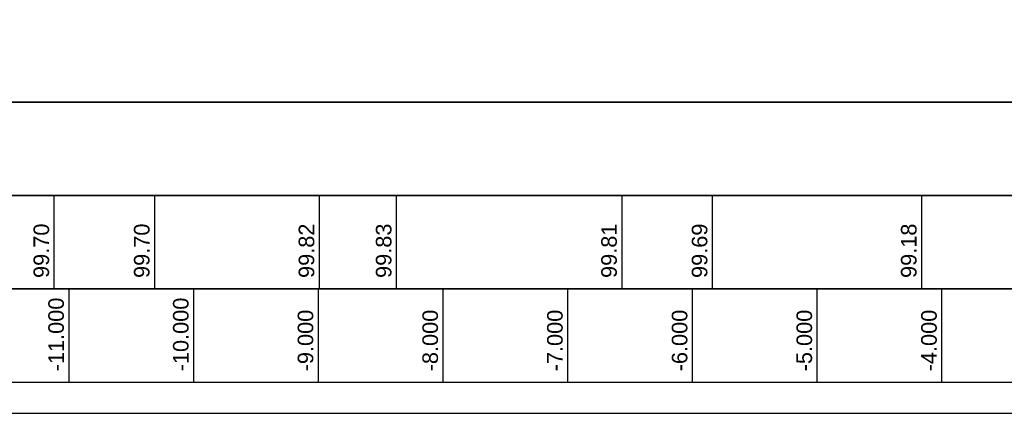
# Model space of a CAD drawing. Header units: metres. Extents: x -17 to 824, y 89 to 134.
# Tile 12 of 80: x 88.61 to 96.5, y 90.75 to 93.91. Entities that reach past the tile are written whole.
import ezdxf

# ---------------------------------------------------------------- set-up
doc = ezdxf.new("R2010")
doc.units = ezdxf.units.M
doc.layers.add('ZZ_AFENSTER', color=6, linetype='Continuous', plot=False)
doc.layers.add('ZZ_GITTER', color=40, linetype='Continuous')
doc.styles.add('Arial', font='arial.ttf')

msp = doc.modelspace()

# ---------------------------------------------------------------- linework, layer by layer
at = {"layer": 'ZZ_AFENSTER'}
msp.add_lwpolyline([(79.2552, 90.7502), (79.2552, 105.1002), (118.7552, 105.1002), (118.7552, 90.7502)], close=True, dxfattribs=at)
at = {"layer": 'ZZ_GITTER'}
for p, q in [((88.8813, 92.5), (88.8813, 91.75)), ((89.6868, 92.5), (89.6868, 91.75)), ((91.0078, 92.5), (91.0078, 91.75)), ((91.6268, 92.5), (91.6268, 91.75)), ((93.4343, 92.5), (93.4343, 91.75)), ((94.1602, 92.5), (94.1602, 91.75)), ((95.8379, 92.5), (95.8379, 91.75)), ((89, 91.75), (89, 91)), ((90, 91.75), (90, 91)), ((91, 91.75), (91, 91)), ((92, 91.75), (92, 91)), ((93, 91.75), (93, 91)), ((94, 91.75), (94, 91)), ((95, 91.75), (95, 91)), ((96, 91.75), (96, 91))]:
    msp.add_line(p, q, dxfattribs=at)
at = {"layer": 'ZZ_GITTER', "transparency": 33554687}
for points in [[(83.3656, 93.2505), (117.6447, 93.2505), (117.6447, 94.0005), (83.3656, 94.0005)], [(83.3656, 92.5005), (117.6447, 92.5005), (117.6447, 93.2505), (83.3656, 93.2505)], [(83.3656, 91.7505), (117.6447, 91.7505), (117.6447, 92.5005), (83.3656, 92.5005)], [(83.3656, 91.0005), (117.6447, 91.0005), (117.6447, 91.7505), (83.3656, 91.7505)]]:
    msp.add_3dface(points, dxfattribs=at)

# ---------------------------------------------------------------- texts
at = {"layer": 'ZZ_GITTER', "char_height": 0.125, "attachment_point": 7, "rotation": 90, "line_spacing_factor": 1.004016, "style": 'Arial'}
for s, insert in [('99.70', (88.8438, 91.8375)), ('99.70', (89.6493, 91.8375)), ('99.82', (90.9703, 91.8375)), ('99.83', (91.5893, 91.8375)), ('99.81', (93.3968, 91.8375)), ('99.69', (94.1227, 91.8375)), ('99.18', (95.8004, 91.8375)), ('-11.000', (88.9625, 91.0875)), ('-10.000', (89.9625, 91.0875)), ('-9.000', (90.9625, 91.0875)), ('-8.000', (91.9625, 91.0875)), ('-7.000', (92.9625, 91.0875)), ('-6.000', (93.9625, 91.0875)), ('-5.000', (94.9625, 91.0875)), ('-4.000', (95.9625, 91.0875))]:
    msp.add_mtext(s, dxfattribs=dict(at, insert=insert))

doc.saveas('drawing.dxf')
